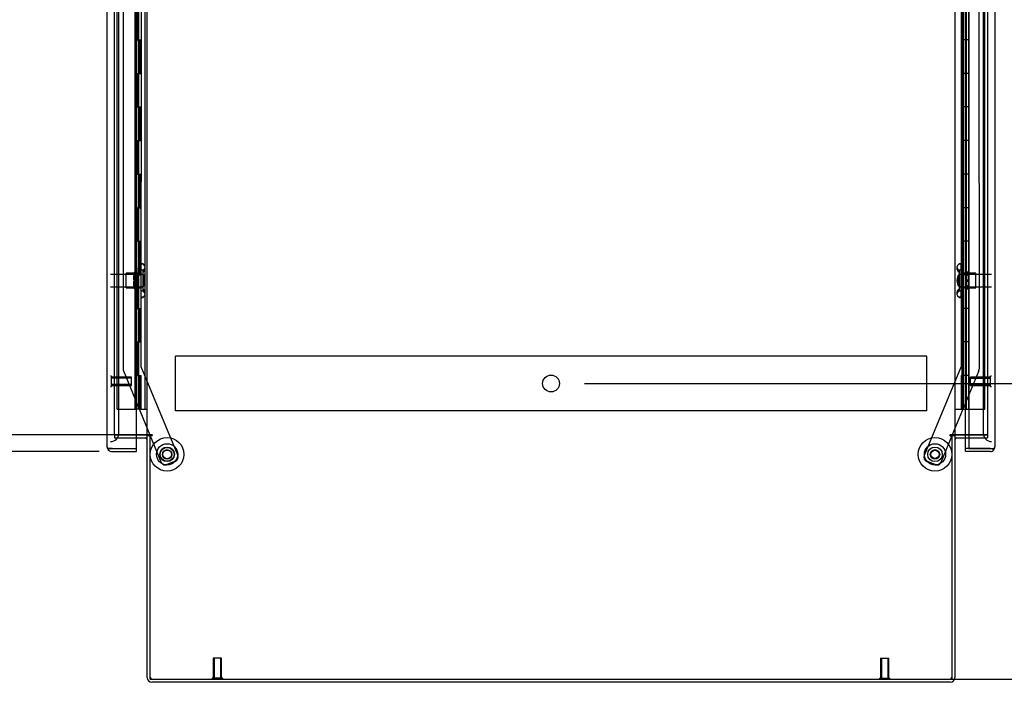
# Model space of a CAD drawing. Header units: inches. Extents: x 1 to 359, y -2 to 239.
# Tile 15 of 22: x 176 to 206, y 82 to 101. Entities that reach past the tile are written whole.
import ezdxf
from ezdxf.enums import TextEntityAlignment as Align
from ezdxf.lldxf.tags import DXFTag

# ---------------------------------------------------------------- set-up
doc = ezdxf.new("R2010")
doc.units = ezdxf.units.IN
doc.header["$MEASUREMENT"] = 0
for name, color, linetype in [('COM53964-2', 7, 'Continuous'), ('COM55523', 7, 'Continuous'), ('COM70220', 7, 'Continuous'), ('COM70839-3', 7, 'Continuous'), ('COM71200-1', 7, 'Continuous'), ('COM71201-3', 7, 'Continuous'), ('COM71202-4', 7, 'Continuous'), ('Default', 7, 'Continuous'), ('NTS18147', 7, 'Continuous'), ('ROL87452', 7, 'Continuous'), ('RVT17786', 7, 'Continuous'), ('STD26122', 7, 'Continuous'), ('STD26258', 7, 'Continuous'), ('WAF25376', 7, 'Continuous'), ('WAM30038', 7, 'Continuous')]:
    doc.layers.add(name, color=color, linetype=linetype)
doc.styles.add('SEACAD_Times_New_Roman', font='times.ttf')
tags = doc.linetypes.add('HIDDEN2', pattern=[0.1875, 0.125, -0.0625]).pattern_tags.tags
tags[6:7] = [DXFTag(74, 4), DXFTag(75, 0), DXFTag(340, '0'), DXFTag(46, 0.0), DXFTag(50, 0.0), DXFTag(44, 0.0), DXFTag(45, 0.0)]
tags[4:5] = [DXFTag(74, 4), DXFTag(75, 0), DXFTag(340, '0'), DXFTag(46, 0.0), DXFTag(50, 0.0), DXFTag(44, 0.0), DXFTag(45, 0.0)]
doc.dimstyles.new('HAMMOND_(STH_-_300x200)', dxfattribs={"dimtxt": 1.5, "dimasz": 1.875, "dimexe": 0.75, "dimexo": 0.75, "dimgap": 0.375, "dimtad": 0, "dimtih": 1, "dimtoh": 1, "dimzin": 0, "dimdsep": 46, "dimtxsty": 'SEACAD_Times_New_Roman', "dimblk1": '_SE_FILLED', "dimblk2": '_SE_FILLED', "dimsah": 1, "dimcen": 0.75, "dimadec": 0, "dimazin": 0, "dimtfac": 0.8, "dimtofl": 0, "dimtmove": 0, "dimatfit": 3, "dimfxl": 1, "dimtolj": 1, "dimtzin": 0, "dimarcsym": 0})

# ---------------------------------------------------------------- blocks, each defined once
blk = doc.blocks.new('SE3')
at = {"layer": 'COM53964-2', "color": 7, "linetype": 'HIDDEN2'}
for p, q in [((180.88, 91.084), (180.88, 91.222)), ((203.255, 91.222), (180.88, 91.222)), ((203.255, 91.084), (203.255, 91.222)), ((180.88, 89.735), (180.88, 91.084)), ((203.255, 89.735), (203.255, 91.084)), ((180.88, 89.597), (180.88, 89.735)), ((203.255, 89.597), (203.255, 89.735)), ((203.255, 89.597), (180.88, 89.597))]:
    blk.add_line(p, q, dxfattribs=at)
blk.add_circle((192.068, 90.409), 0.25, dxfattribs=at)
at = {"layer": 'COM55523', "color": 7, "linetype": 'HIDDEN2'}
for p, q in [((179.145, 89.647), (179.145, 149.647)), ((179.685, 89.647), (179.685, 149.647)), ((179.69, 149.656), (179.69, 89.647)), ((179.79, 89.647), (179.79, 149.656)), ((179.976, 89.647), (179.976, 149.647)), ((204.346, 149.647), (204.346, 89.647)), ((204.446, 89.647), (204.446, 149.647)), ((204.991, 89.647), (204.991, 149.647)), ((179.74, 100.647), (179.74, 101.647)), ((179.781, 100.647), (179.781, 101.647)), ((179.685, 100.647), (179.74, 100.647)), ((179.729, 100.647), (179.857, 100.647)), ((179.729, 99.647), (179.729, 100.647)), ((179.826, 99.647), (179.826, 100.647)), ((179.852, 100.647), (179.852, 99.647)), ((179.857, 99.647), (179.857, 100.647)), ((204.309, 100.647), (204.279, 100.647)), ((204.279, 100.647), (204.279, 99.647)), ((179.685, 99.647), (179.74, 99.647)), ((179.729, 99.647), (179.857, 99.647)), ((179.74, 98.647), (179.74, 99.647)), ((179.781, 98.647), (179.781, 99.647)), ((204.309, 99.647), (204.279, 99.647)), ((179.685, 98.647), (179.74, 98.647)), ((179.729, 98.647), (179.857, 98.647)), ((179.729, 97.647), (179.729, 98.647)), ((179.826, 97.647), (179.826, 98.647)), ((179.852, 98.647), (179.852, 97.647)), ((179.857, 97.647), (179.857, 98.647)), ((204.309, 98.647), (204.279, 98.647)), ((204.279, 98.647), (204.279, 97.647)), ((179.685, 97.647), (179.74, 97.647)), ((179.729, 97.647), (179.857, 97.647)), ((179.74, 96.647), (179.74, 97.647)), ((179.781, 96.647), (179.781, 97.647)), ((204.309, 97.647), (204.279, 97.647)), ((179.685, 96.647), (179.74, 96.647)), ((179.729, 96.647), (179.857, 96.647)), ((179.729, 95.647), (179.729, 96.647)), ((179.826, 95.647), (179.826, 96.647)), ((179.852, 96.647), (179.852, 95.647)), ((179.857, 95.647), (179.857, 96.647)), ((204.309, 96.647), (204.279, 96.647)), ((204.279, 96.647), (204.279, 95.647)), ((179.685, 95.647), (179.74, 95.647)), ((179.729, 95.647), (179.857, 95.647)), ((179.74, 94.647), (179.74, 95.647)), ((179.781, 94.647), (179.781, 95.647)), ((204.309, 95.647), (204.279, 95.647)), ((179.685, 94.647), (179.74, 94.647)), ((179.729, 94.647), (179.857, 94.647)), ((179.729, 93.647), (179.729, 94.647)), ((179.826, 93.647), (179.826, 94.647)), ((179.852, 94.647), (179.852, 93.647)), ((179.857, 93.647), (179.857, 94.647)), ((204.309, 94.647), (204.279, 94.647)), ((204.279, 94.647), (204.279, 93.647)), ((179.685, 93.647), (179.74, 93.647)), ((179.729, 93.647), (179.857, 93.647)), ((179.74, 92.647), (179.74, 93.647)), ((179.781, 92.647), (179.781, 93.647)), ((204.309, 93.647), (204.279, 93.647)), ((179.685, 92.647), (179.74, 92.647)), ((179.729, 92.647), (179.857, 92.647)), ((179.729, 91.647), (179.729, 92.647)), ((179.826, 91.647), (179.826, 92.647)), ((179.852, 92.647), (179.852, 91.647)), ((179.857, 91.647), (179.857, 92.647)), ((204.309, 92.647), (204.279, 92.647)), ((204.279, 92.647), (204.279, 91.647)), ((179.685, 91.647), (179.74, 91.647)), ((179.729, 91.647), (179.857, 91.647)), ((179.74, 90.647), (179.74, 91.647)), ((179.781, 90.647), (179.781, 91.647)), ((204.309, 91.647), (204.279, 91.647)), ((179.685, 90.647), (179.74, 90.647)), ((179.729, 89.647), (179.729, 90.647)), ((179.729, 90.647), (179.857, 90.647)), ((179.826, 89.647), (179.826, 90.647)), ((179.852, 90.647), (179.852, 89.647)), ((179.857, 89.647), (179.857, 90.647)), ((204.309, 90.647), (204.279, 90.647)), ((204.279, 90.647), (204.279, 89.647)), ((179.145, 89.647), (179.66, 89.647)), ((179.66, 89.647), (179.685, 89.647)), ((179.685, 89.647), (179.69, 89.647)), ((179.729, 89.647), (179.69, 89.647)), ((179.852, 89.647), (179.729, 89.647)), ((179.852, 89.647), (179.976, 89.647)), ((179.976, 89.647), (180.038, 89.647)), ((204.515, 89.647), (204.991, 89.647))]:
    blk.add_line(p, q, dxfattribs=at)
at = {"layer": 'COM55523', "color": 7, "linetype": 'Continuous'}
for p, q in [((204.309, 100.647), (204.309, 101.647)), ((204.513, 100.647), (204.513, 101.647)), ((204.513, 100.647), (204.309, 100.647)), ((204.309, 99.647), (204.309, 100.647)), ((204.513, 100.647), (204.309, 100.647)), ((204.513, 99.647), (204.513, 100.647)), ((204.513, 99.647), (204.309, 99.647)), ((204.513, 99.647), (204.309, 99.647)), ((204.309, 98.647), (204.309, 99.647)), ((204.513, 98.647), (204.513, 99.647)), ((204.513, 98.647), (204.309, 98.647)), ((204.309, 97.647), (204.309, 98.647)), ((204.513, 98.647), (204.309, 98.647)), ((204.513, 97.647), (204.513, 98.647)), ((204.513, 97.647), (204.309, 97.647)), ((204.513, 97.647), (204.309, 97.647)), ((204.309, 96.647), (204.309, 97.647)), ((204.513, 96.647), (204.513, 97.647)), ((204.513, 96.647), (204.309, 96.647)), ((204.309, 95.647), (204.309, 96.647)), ((204.513, 96.647), (204.309, 96.647)), ((204.513, 95.647), (204.513, 96.647)), ((204.513, 95.647), (204.309, 95.647)), ((204.513, 95.647), (204.309, 95.647)), ((204.309, 94.647), (204.309, 95.647)), ((204.513, 94.647), (204.513, 95.647)), ((204.513, 94.647), (204.309, 94.647)), ((204.309, 93.647), (204.309, 94.647)), ((204.513, 94.647), (204.309, 94.647)), ((204.513, 93.647), (204.513, 94.647)), ((204.513, 93.647), (204.309, 93.647)), ((204.513, 93.647), (204.309, 93.647)), ((204.309, 92.647), (204.309, 93.647)), ((204.513, 92.647), (204.513, 93.647)), ((204.513, 92.647), (204.309, 92.647)), ((204.309, 91.647), (204.309, 92.647)), ((204.513, 92.647), (204.309, 92.647)), ((204.513, 91.647), (204.513, 92.647)), ((204.513, 91.647), (204.309, 91.647)), ((204.513, 91.647), (204.309, 91.647)), ((204.309, 90.647), (204.309, 91.647)), ((204.513, 90.647), (204.513, 91.647)), ((204.513, 90.647), (204.309, 90.647)), ((204.309, 89.647), (204.309, 90.647)), ((204.513, 90.647), (204.309, 90.647)), ((204.513, 89.647), (204.513, 90.647)), ((204.098, 89.647), (204.309, 89.647)), ((204.309, 89.647), (204.513, 89.647)), ((204.513, 89.647), (204.515, 89.647))]:
    blk.add_line(p, q, dxfattribs=at)
at = {"layer": 'COM70220', "color": 7, "linetype": 'HIDDEN2'}
for p, q in [((179.196, 89.179), (179.196, 150.114)), ((204.94, 150.114), (204.94, 89.179)), ((179.196, 88.929), (179.196, 89.179)), ((204.94, 89.179), (204.94, 88.929))]:
    blk.add_line(p, q, dxfattribs=at)
for centre, start, end in [((178.946, 88.929), 270, 0), ((205.19, 88.929), 180, 270)]:
    blk.add_arc(centre, 0.25, start, end, dxfattribs=at)
at = {"layer": 'COM70839-3', "color": 7, "linetype": 'HIDDEN2'}
for p, q in [((179.866, 118.796), (179.853, 90.919)), ((204.27, 118.796), (204.283, 90.919)), ((179.334, 117.422), (179.321, 90.838)), ((204.801, 117.422), (204.814, 90.838)), ((179.853, 90.919), (180.952, 88.262)), ((204.283, 90.919), (203.183, 88.262)), ((179.331, 90.791), (180.121, 88.883)), ((204.804, 90.791), (204.015, 88.883)), ((180.133, 88.853), (180.461, 88.059)), ((204.002, 88.853), (203.674, 88.059)), ((180.884, 88.099), (180.625, 87.992)), ((203.511, 87.992), (203.251, 88.099))]:
    blk.add_line(p, q, dxfattribs=at)
at = {"layer": 'COM70839-3', "color": 7, "linetype": 'Continuous'}
for p, q in [((180.121, 88.883), (180.133, 88.853)), ((204.015, 88.883), (204.002, 88.853))]:
    blk.add_line(p, q, dxfattribs=at)
at = {"layer": 'COM70839-3', "color": 7, "linetype": 'HIDDEN2'}
for centre in [(180.633, 88.299), (203.503, 88.299)]:
    blk.add_circle(centre, 0.129, dxfattribs=at)
for centre, start, end in [((179.446, 90.838), 179.9725, 202.4845), ((204.689, 90.838), 337.5155, 0.0275), ((180.577, 88.107), 202.4845, 292.4845), ((180.837, 88.215), 292.4845, 22.4845), ((203.299, 88.215), 157.5155, 247.5155), ((203.559, 88.107), 247.5155, 337.5155)]:
    blk.add_arc(centre, 0.125, start, end, dxfattribs=at)
at = {"layer": 'COM71200-1', "color": 7, "linetype": 'HIDDEN2'}
for p, q in [((179.071, 88.883), (179.071, 150.193)), ((205.065, 150.193), (205.065, 88.883)), ((179.726, 88.883), (179.071, 88.883)), ((205.065, 88.883), (204.515, 88.883))]:
    blk.add_line(p, q, dxfattribs=at)
at = {"layer": 'COM71200-1', "color": 7, "linetype": 'Continuous'}
for p, q in [((180.038, 88.883), (180.038, 150.193)), ((204.098, 150.193), (204.098, 88.883)), ((179.99, 88.883), (179.726, 88.883)), ((179.99, 88.883), (180.038, 88.883)), ((180.181, 88.883), (180.038, 88.883)), ((180.181, 88.853), (180.133, 88.853)), ((180.133, 81.603), (180.133, 88.853)), ((204.098, 88.883), (203.955, 88.883)), ((203.955, 88.853), (204.003, 88.853)), ((204.003, 88.853), (204.003, 81.603)), ((204.098, 88.883), (204.146, 88.883)), ((204.515, 88.883), (204.146, 88.883)), ((180.133, 81.603), (204.003, 81.603))]:
    blk.add_line(p, q, dxfattribs=at)
for centre, start, end in [((180.181, 88.868), 270, 90), ((203.955, 88.868), 90, 270)]:
    blk.add_arc(centre, 0.015, start, end, dxfattribs=at)
at = {"layer": 'COM71201-3', "color": 7, "linetype": 'HIDDEN2'}
for p, q in [((179.071, 88.883), (179.071, 88.788)), ((179.071, 88.883), (179.726, 88.883)), ((204.515, 88.883), (205.065, 88.883)), ((205.065, 88.883), (205.065, 88.788)), ((179.071, 88.788), (179.726, 88.788)), ((204.515, 88.788), (205.065, 88.788))]:
    blk.add_line(p, q, dxfattribs=at)
at = {"layer": 'COM71201-3', "color": 7, "linetype": 'Continuous'}
for p, q in [((179.726, 88.883), (179.99, 88.883)), ((180.038, 81.651), (180.038, 88.853)), ((180.133, 88.853), (180.038, 88.853)), ((204.098, 88.853), (204.003, 88.853)), ((204.098, 88.853), (204.098, 81.651)), ((204.146, 88.883), (204.515, 88.883)), ((179.726, 88.788), (179.99, 88.788)), ((204.146, 88.788), (204.515, 88.788)), ((203.955, 81.508), (180.181, 81.508))]:
    blk.add_line(p, q, dxfattribs=at)
for centre, radius, start, end in [((179.99, 88.74), 0.143, 52.2051, 90), ((204.146, 88.74), 0.143, 90, 127.7949), ((179.99, 88.74), 0.048, 0, 90), ((204.146, 88.74), 0.048, 90, 180), ((180.181, 81.651), 0.143, 180, 270), ((203.955, 81.651), 0.143, 270, 0)]:
    blk.add_arc(centre, radius, start, end, dxfattribs=at)
at = {"layer": 'COM71201-3', "color": 7, "linetype": 'HIDDEN2'}
for centre, start, end in [((180.181, 81.651), 180, 270), ((203.955, 81.651), 270, 0)]:
    blk.add_arc(centre, 0.048, start, end, dxfattribs=at)
at = {"layer": 'COM71202-4', "color": 7, "linetype": 'Continuous'}
for p, q in [((178.851, 88.524), (178.851, 150.77)), ((179.726, 88.476), (179.726, 150.818)), ((204.515, 150.818), (204.515, 88.476)), ((205.285, 150.77), (205.285, 88.524)), ((204.41, 88.476), (204.41, 88.788)), ((178.851, 88.524), (178.851, 88.524)), ((178.851, 88.524), (178.851, 88.524)), ((178.931, 88.476), (178.88, 88.437)), ((178.994, 88.476), (178.88, 88.476)), ((178.931, 88.476), (178.994, 88.476)), ((178.994, 88.476), (178.994, 88.476)), ((178.994, 88.476), (179.726, 88.476)), ((178.994, 88.476), (179.726, 88.476)), ((178.994, 88.381), (179.726, 88.381)), ((179.726, 88.381), (179.726, 88.476)), ((204.41, 88.381), (204.41, 88.476)), ((205.142, 88.476), (204.41, 88.476)), ((204.515, 88.476), (204.41, 88.476)), ((205.142, 88.381), (204.41, 88.381)), ((204.515, 88.476), (205.142, 88.476)), ((205.142, 88.476), (205.142, 88.476)), ((205.142, 88.476), (205.204, 88.476)), ((205.142, 88.476), (205.255, 88.476)), ((205.204, 88.476), (205.255, 88.437)), ((205.285, 88.524), (205.285, 88.524)), ((205.285, 88.524), (205.285, 88.524)), ((205.285, 88.524), (205.285, 88.524))]:
    blk.add_line(p, q, dxfattribs=at)
at = {"layer": 'COM71202-4', "color": 7, "linetype": 'HIDDEN2'}
blk.add_line((204.41, 88.788), (204.41, 150.288), dxfattribs=at)
at = {"layer": 'COM71202-4', "color": 7, "linetype": 'Continuous'}
for centre, start, end in [((178.994, 88.524), 180, 180.0762), ((178.994, 88.524), 180.1561, 217.5036), ((178.994, 88.524), 217.5036, 270), ((205.142, 88.524), 270, 322.4964), ((205.142, 88.524), 322.4964, 359.8439), ((205.142, 88.524), 359.9238, 0)]:
    blk.add_arc(centre, 0.143, start, end, dxfattribs=at)
for points in [[(178.88, 88.476), (178.871, 88.484), (178.863, 88.492), (178.856, 88.504), (178.854, 88.508), (178.851, 88.516), (178.851, 88.52), (178.851, 88.524)], [(205.255, 88.476), (205.265, 88.484), (205.272, 88.492), (205.28, 88.504), (205.281, 88.508), (205.284, 88.516), (205.285, 88.52), (205.285, 88.524)]]:
    blk.add_open_spline(points, degree=3, knots=[0, 0, 0, 0, 0.5, 0.5, 0.75, 0.75, 1, 1, 1, 1], dxfattribs=at)
at = {"layer": 'NTS18147', "color": 7, "linetype": 'HIDDEN2'}
for p, q in [((179.854, 93.971), (179.854, 93.976)), ((179.917, 93.976), (179.854, 93.976)), ((179.854, 93.971), (179.854, 93.783)), ((179.854, 93.971), (179.917, 93.971)), ((179.917, 93.971), (179.917, 93.976)), ((179.979, 93.822), (179.979, 93.877)), ((204.157, 93.877), (204.157, 93.822)), ((204.219, 93.971), (204.219, 93.976)), ((204.282, 93.976), (204.219, 93.976)), ((204.219, 93.971), (204.282, 93.971)), ((204.282, 93.971), (204.282, 93.976)), ((204.282, 93.783), (204.282, 93.971)), ((179.416, 93.256), (179.416, 93.696)), ((179.854, 93.696), (179.416, 93.696)), ((179.854, 93.783), (179.854, 93.665)), ((179.917, 93.783), (179.854, 93.783)), ((179.854, 93.665), (179.854, 93.287)), ((179.854, 93.665), (179.917, 93.665)), ((179.917, 93.665), (179.917, 93.783)), ((204.219, 93.783), (204.219, 93.665)), ((204.282, 93.783), (204.219, 93.783)), ((204.219, 93.665), (204.282, 93.665)), ((204.282, 93.665), (204.282, 93.783)), ((204.719, 93.696), (204.282, 93.696)), ((204.282, 93.287), (204.282, 93.665)), ((204.719, 93.256), (204.719, 93.696)), ((179.416, 93.256), (179.854, 93.256)), ((179.854, 93.287), (179.854, 93.169)), ((179.917, 93.287), (179.854, 93.287)), ((179.917, 93.169), (179.917, 93.287)), ((204.219, 93.287), (204.219, 93.169)), ((204.282, 93.287), (204.219, 93.287)), ((204.282, 93.169), (204.282, 93.287)), ((204.282, 93.256), (204.719, 93.256)), ((179.854, 93.169), (179.854, 92.981)), ((179.854, 93.169), (179.917, 93.169)), ((179.854, 92.981), (179.854, 92.976)), ((179.917, 92.981), (179.854, 92.981)), ((179.854, 92.976), (179.917, 92.976)), ((179.917, 92.981), (179.917, 92.976)), ((179.979, 93.075), (179.979, 93.13)), ((204.157, 93.13), (204.157, 93.075)), ((204.219, 93.169), (204.282, 93.169)), ((204.219, 92.981), (204.219, 92.976)), ((204.282, 92.981), (204.219, 92.981)), ((204.219, 92.976), (204.282, 92.976)), ((204.282, 92.981), (204.282, 93.169)), ((204.282, 92.981), (204.282, 92.976))]:
    blk.add_line(p, q, dxfattribs=at)
for centre, start, end in [((179.66, 93.476), 323.6338, 36.3662), ((204.475, 93.476), 143.6338, 216.3662)]:
    blk.add_arc(centre, 0.318, start, end, dxfattribs=at)
for centre, major_axis, start_param, end_param in [((179.66, 93.877), (-0.318, 0), 2.506883, 3.776302), ((204.475, 93.877), (0.318, 0), 2.506883, 3.776302), ((179.66, 93.822), (-0.318, 0), 2.506883, 3.141593), ((204.475, 93.822), (0.318, 0), 3.141593, 3.776302), ((179.66, 93.13), (-0.318, 0), 3.141593, 3.776302), ((179.66, 93.075), (-0.318, 0), 2.506883, 3.776302), ((204.475, 93.075), (0.318, 0), 2.506883, 3.776302), ((204.475, 93.13), (0.318, 0), 2.506883, 3.141593)]:
    blk.add_ellipse(centre, major_axis=major_axis, ratio=0.5, start_param=start_param, end_param=end_param, dxfattribs=at)
at = {"layer": 'ROL87452', "color": 7, "linetype": 'HIDDEN2'}
for centre, radius in [((180.633, 88.299), 0.5), ((203.503, 88.299), 0.5), ((180.633, 88.299), 0.206)]:
    blk.add_circle(centre, radius, dxfattribs=at)
at = {"layer": 'RVT17786', "color": 7, "linetype": 'HIDDEN2'}
for centre, radius in [((180.633, 88.299), 0.217), ((203.503, 88.299), 0.217), ((203.503, 88.299), 0.125)]:
    blk.add_circle(centre, radius, dxfattribs=at)
at = {"layer": 'STD26122', "color": 7, "linetype": 'HIDDEN2'}
for p, q in [((179.911, 93.661), (178.946, 93.661)), ((179.911, 93.661), (179.911, 93.291)), ((179.946, 93.626), (179.911, 93.661)), ((179.946, 93.326), (179.946, 93.626)), ((204.225, 93.661), (204.19, 93.626)), ((204.19, 93.326), (204.19, 93.626)), ((204.225, 93.661), (204.225, 93.291)), ((205.19, 93.661), (204.225, 93.661)), ((178.946, 93.291), (179.911, 93.291)), ((179.911, 93.291), (179.946, 93.326)), ((204.19, 93.326), (204.225, 93.291)), ((204.225, 93.291), (205.19, 93.291))]:
    blk.add_line(p, q, dxfattribs=at)
at = {"layer": 'STD26258', "color": 7, "linetype": 'HIDDEN2'}
for p, q in [((178.977, 90.632), (178.946, 90.632)), ((178.977, 90.32), (178.977, 90.632)), ((205.158, 90.32), (205.158, 90.632)), ((205.19, 90.632), (205.158, 90.632)), ((178.946, 90.32), (178.977, 90.32)), ((179.571, 90.601), (178.977, 90.601)), ((179.571, 90.57), (178.977, 90.57)), ((179.571, 90.382), (178.977, 90.382)), ((178.977, 90.351), (179.571, 90.351)), ((179.571, 90.351), (179.571, 90.601)), ((204.565, 90.351), (204.565, 90.601)), ((205.158, 90.601), (204.565, 90.601)), ((204.565, 90.57), (205.158, 90.57)), ((204.565, 90.382), (205.158, 90.382)), ((204.565, 90.351), (205.158, 90.351)), ((205.158, 90.32), (205.19, 90.32)), ((182.258, 82.228), (182.008, 82.228)), ((182.008, 82.228), (182.008, 81.634)), ((182.038, 82.228), (182.038, 81.634)), ((182.227, 82.228), (182.227, 81.634)), ((182.258, 81.634), (182.258, 82.228)), ((201.878, 82.228), (202.128, 82.228)), ((201.878, 82.228), (201.878, 81.634)), ((201.908, 82.228), (201.908, 81.634)), ((202.097, 82.228), (202.097, 81.634)), ((202.128, 81.634), (202.128, 82.228)), ((182.289, 81.634), (181.976, 81.634)), ((181.976, 81.634), (181.976, 81.603)), ((182.289, 81.603), (182.289, 81.634)), ((201.846, 81.634), (202.159, 81.634)), ((201.846, 81.634), (201.846, 81.603)), ((202.159, 81.603), (202.159, 81.634))]:
    blk.add_line(p, q, dxfattribs=at)
at = {"layer": 'WAF25376', "color": 7, "linetype": 'HIDDEN2'}
for centre, radius in [((180.633, 88.299), 0.315), ((203.503, 88.299), 0.315), ((180.633, 88.299), 0.14), ((203.503, 88.299), 0.14)]:
    blk.add_circle(centre, radius, dxfattribs=at)
at = {"layer": 'WAM30038', "color": 7, "linetype": 'HIDDEN2'}
for p, q in [((179.705, 93.851), (179.705, 93.101)), ((179.729, 93.851), (179.705, 93.851)), ((179.729, 93.851), (179.729, 93.101)), ((204.407, 93.851), (204.407, 93.101)), ((204.431, 93.851), (204.407, 93.851)), ((204.431, 93.851), (204.431, 93.101)), ((179.641, 93.65), (179.641, 93.704)), ((179.686, 93.678), (179.641, 93.65)), ((179.641, 93.625), (179.686, 93.653)), ((179.641, 93.65), (179.657, 93.637)), ((179.641, 93.493), (179.641, 93.625)), ((179.657, 93.637), (179.696, 93.662)), ((204.446, 93.658), (204.479, 93.637)), ((204.495, 93.65), (204.45, 93.678)), ((204.45, 93.653), (204.495, 93.625)), ((204.479, 93.637), (204.495, 93.65)), ((204.495, 93.704), (204.495, 93.65)), ((204.495, 93.625), (204.495, 93.493)), ((179.686, 93.493), (179.641, 93.493)), ((179.641, 93.327), (179.641, 93.458)), ((179.641, 93.458), (179.686, 93.458)), ((179.686, 93.299), (179.641, 93.327)), ((179.657, 93.315), (179.641, 93.302)), ((179.641, 93.248), (179.641, 93.302)), ((179.641, 93.302), (179.686, 93.274)), ((179.695, 93.291), (179.657, 93.315)), ((204.495, 93.493), (204.45, 93.493)), ((204.45, 93.458), (204.495, 93.458)), ((204.495, 93.327), (204.45, 93.299)), ((204.45, 93.274), (204.495, 93.302)), ((204.479, 93.315), (204.451, 93.297)), ((204.495, 93.302), (204.479, 93.315)), ((204.495, 93.458), (204.495, 93.327)), ((204.495, 93.302), (204.495, 93.248)), ((179.705, 93.101), (179.729, 93.101)), ((204.407, 93.101), (204.431, 93.101))]:
    blk.add_line(p, q, dxfattribs=at)
for centre, radius, start, end in [((179.12, 94.379), 0.85, 311.7058, 313.4493), ((205.018, 94.382), 0.854, 226.5547, 228.2901), ((179.687, 93.475), 0.0181, 1.7718, 93.073), ((179.687, 93.477), 0.0182, 267.1609, 357.9942), ((204.449, 93.475), 0.0182, 87.1609, 177.9942), ((204.449, 93.477), 0.0181, 181.7718, 273.073), ((179.117, 92.57), 0.854, 46.5547, 48.2901), ((205.015, 92.573), 0.85, 131.7058, 133.4493)]:
    blk.add_arc(centre, radius, start, end, dxfattribs=at)
for points, knots in [([(179.641, 93.704), (179.654, 93.716), (179.666, 93.727), (179.679, 93.739), (179.681, 93.74), (179.684, 93.742), (179.686, 93.744)], [0, 0, 0, 0, 0.858552, 0.858552, 0.858552, 1, 1, 1, 1]), ([(179.699, 93.683), (179.699, 93.683), (179.698, 93.683), (179.694, 93.683), (179.69, 93.681), (179.686, 93.678)], [0.4389304, 0.4389304, 0.4389304, 0.4389304, 0.5, 0.5, 1, 1, 1, 1]), ([(179.686, 93.653), (179.688, 93.655), (179.69, 93.656), (179.694, 93.66), (179.696, 93.662), (179.7, 93.666), (179.701, 93.669), (179.704, 93.673), (179.705, 93.676), (179.705, 93.678)], [0, 0, 0, 0, 0.25, 0.25, 0.5, 0.5, 0.75, 0.75, 1, 1, 1, 1]), ([(204.431, 93.678), (204.431, 93.676), (204.431, 93.673), (204.434, 93.669), (204.436, 93.666), (204.441, 93.66), (204.445, 93.656), (204.45, 93.653)], [0, 0, 0, 0, 0.25, 0.25, 0.5, 0.5, 1, 1, 1, 1]), ([(204.45, 93.678), (204.448, 93.679), (204.445, 93.681), (204.441, 93.682), (204.439, 93.683), (204.437, 93.683), (204.437, 93.683), (204.436, 93.683)], [0, 0, 0, 0, 0.25, 0.25, 0.5, 0.5, 0.5626015, 0.5626015, 0.5626015, 0.5626015]), ([(204.45, 93.744), (204.452, 93.742), (204.454, 93.74), (204.456, 93.739), (204.469, 93.727), (204.482, 93.716), (204.495, 93.704)], [0, 0, 0, 0, 0.141448, 0.141448, 0.141448, 1, 1, 1, 1]), ([(179.705, 93.274), (179.705, 93.276), (179.704, 93.278), (179.701, 93.283), (179.7, 93.286), (179.694, 93.292), (179.69, 93.296), (179.686, 93.299)], [0, 0, 0, 0, 0.25, 0.25, 0.5, 0.5, 1, 1, 1, 1]), ([(179.686, 93.274), (179.688, 93.273), (179.69, 93.271), (179.694, 93.27), (179.696, 93.269), (179.698, 93.269), (179.699, 93.269), (179.699, 93.269)], [0, 0, 0, 0, 0.25, 0.25, 0.5, 0.5, 0.5626015, 0.5626015, 0.5626015, 0.5626015]), ([(204.45, 93.299), (204.448, 93.297), (204.445, 93.296), (204.441, 93.292), (204.439, 93.29), (204.436, 93.286), (204.434, 93.283), (204.431, 93.278), (204.431, 93.276), (204.431, 93.274)], [0, 0, 0, 0, 0.25, 0.25, 0.5, 0.5, 0.75, 0.75, 1, 1, 1, 1]), ([(204.436, 93.269), (204.437, 93.269), (204.437, 93.269), (204.441, 93.269), (204.445, 93.271), (204.45, 93.274)], [0.4389304, 0.4389304, 0.4389304, 0.4389304, 0.5, 0.5, 1, 1, 1, 1]), ([(179.686, 93.208), (179.684, 93.21), (179.681, 93.211), (179.679, 93.213), (179.666, 93.225), (179.654, 93.236), (179.641, 93.248)], [0, 0, 0, 0, 0.141448, 0.141448, 0.141448, 1, 1, 1, 1]), ([(204.495, 93.248), (204.482, 93.236), (204.469, 93.225), (204.456, 93.213), (204.454, 93.211), (204.452, 93.21), (204.45, 93.208)], [0, 0, 0, 0, 0.858552, 0.858552, 0.858552, 1, 1, 1, 1])]:
    blk.add_open_spline(points, degree=3, knots=knots, dxfattribs=at)
blk = doc.blocks.new('DMBLK4616')
at = {"layer": 'Default', "linetype": 'Continuous'}
for points in [[(217.256, 88.534), (216.944, 90.409), (216.631, 88.534)], [(217.256, 83.478), (216.631, 83.478), (216.944, 81.603)]]:
    blk.add_hatch(color=7, dxfattribs=at).paths.add_polyline_path(points)
at = {"layer": 'Default', "color": 7, "linetype": 'Continuous'}
for p, q in [((193.068, 90.409), (217.694, 90.409)), ((216.944, 87.281), (216.944, 90.409)), ((216.944, 81.603), (216.944, 85.256)), ((192.818, 81.603), (217.694, 81.603))]:
    blk.add_line(p, q, dxfattribs=at)
at = {"layer": 'Default', "color": 7, "linetype": 'Continuous', "style": 'SEACAD_Times_New_Roman'}
for s, p in [('I/S', (218.162, 86.756)), ('8.81', (213.131, 86.756))]:
    blk.add_text(s, height=1.5, dxfattribs=at).set_placement(p, align=Align.TOP_LEFT)
blk = doc.blocks.new('_SE_FILLED')
at = {"color": 0}
blk.add_line((0, 0), (-1, 0), dxfattribs=at)
blk.add_solid([(0, 0), (-1, -0.1665), (-1, 0.1665), (0, 0)], dxfattribs=at)
blk = doc.blocks.new('DMBLK4617')
at = {"layer": 'Default', "linetype": 'Continuous'}
for points in [[(217.256, 117.664), (216.944, 119.539), (216.631, 117.664)], [(217.256, 92.284), (216.631, 92.284), (216.944, 90.409)]]:
    blk.add_hatch(color=7, dxfattribs=at).paths.add_polyline_path(points)
at = {"layer": 'Default', "color": 7, "linetype": 'Continuous'}
for p, q in [((193.068, 119.539), (217.694, 119.539)), ((216.944, 106.249), (216.944, 119.539)), ((216.944, 90.409), (216.944, 104.224)), ((193.068, 90.409), (217.694, 90.409))]:
    blk.add_line(p, q, dxfattribs=at)
at = {"layer": 'Default', "color": 7, "linetype": 'Continuous', "style": 'SEACAD_Times_New_Roman'}
blk.add_text('29.13', height=1.5, dxfattribs=at).set_placement((214.384, 105.724), align=Align.TOP_LEFT)
blk = doc.blocks.new('DMBLK4623')
at = {"layer": 'Default', "linetype": 'Continuous'}
for points in [[(161.221, 148.318), (161.846, 148.318), (161.533, 150.193)], [(161.221, 90.758), (161.533, 88.883), (161.846, 90.758)]]:
    blk.add_hatch(color=7, dxfattribs=at).paths.add_polyline_path(points)
at = {"layer": 'Default', "color": 7, "linetype": 'Continuous'}
for p, q in [((179.264, 150.193), (160.783, 150.193)), ((161.533, 150.193), (161.533, 120.813)), ((161.533, 116.538), (161.533, 88.883)), ((179.264, 88.883), (160.783, 88.883))]:
    blk.add_line(p, q, dxfattribs=at)
at = {"layer": 'Default', "color": 7, "linetype": 'Continuous', "style": 'SEACAD_Times_New_Roman'}
for s, p in [('61.31', (158.974, 120.288)), ('DOOR OPENING', (153.233, 118.038))]:
    blk.add_text(s, height=1.5, dxfattribs=at).set_placement(p, align=Align.TOP_LEFT)
blk = doc.blocks.new('DMBLK4634')
at = {"layer": 'Default', "linetype": 'Continuous'}
for points in [[(173.885, 117.354), (174.51, 117.354), (174.197, 119.229)], [(173.885, 90.256), (174.197, 88.381), (174.51, 90.256)]]:
    blk.add_hatch(color=7, dxfattribs=at).paths.add_polyline_path(points)
at = {"layer": 'Default', "color": 7, "linetype": 'Continuous'}
for p, q in [((177.666, 119.229), (173.447, 119.229)), ((174.197, 105.08), (174.197, 119.229)), ((174.197, 88.381), (174.197, 103.055)), ((178.61, 88.381), (173.447, 88.381))]:
    blk.add_line(p, q, dxfattribs=at)
at = {"layer": 'Default', "color": 7, "linetype": 'Continuous', "style": 'SEACAD_Times_New_Roman'}
blk.add_text('30.85', height=1.5, dxfattribs=at).set_placement((171.638, 104.555), align=Align.TOP_LEFT)

msp = doc.modelspace()

# ---------------------------------------------------------------- block references
at = {"layer": 'Default'}
msp.add_blockref('SE3', (0, 0), dxfattribs=at)

# ---------------------------------------------------------------- dimensions: what is measured, and where the dimension line sits
at = {"layer": 'Default', "color": 7, "linetype": 'Continuous'}
for base, p1, p2, angle, text, picture, middle, dimtype in [((161.533, 150.193), (180.014, 150.193), (180.014, 88.883), 270, '\\A1;<>\\PDOOR OPENING', 'DMBLK4623', (161.533, 119.538), 161), ((216.944, 90.409), (192.318, 90.409), (192.318, 119.539), 90, '\\A1;<>', 'DMBLK4617', (216.944, 104.974), 161), ((174.197, 119.229), (179.36, 88.381), (178.416, 119.229), 90, '\\A1;<>', 'DMBLK4634', (174.197, 103.805), 160), ((216.944, 90.409), (192.068, 81.603), (192.318, 90.409), 90, '\\A1;<> I/S', 'DMBLK4616', (216.944, 86.006), 160)]:
    dim = msp.add_linear_dim(base=base, p1=p1, p2=p2, angle=angle, text=text, dimstyle='HAMMOND_(STH_-_300x200)', dxfattribs=at)
    dim.commit()
    dim.dimension.update_dxf_attribs({"geometry": picture, "text_midpoint": middle, "dimtype": dimtype})

doc.saveas('drawing.dxf')
